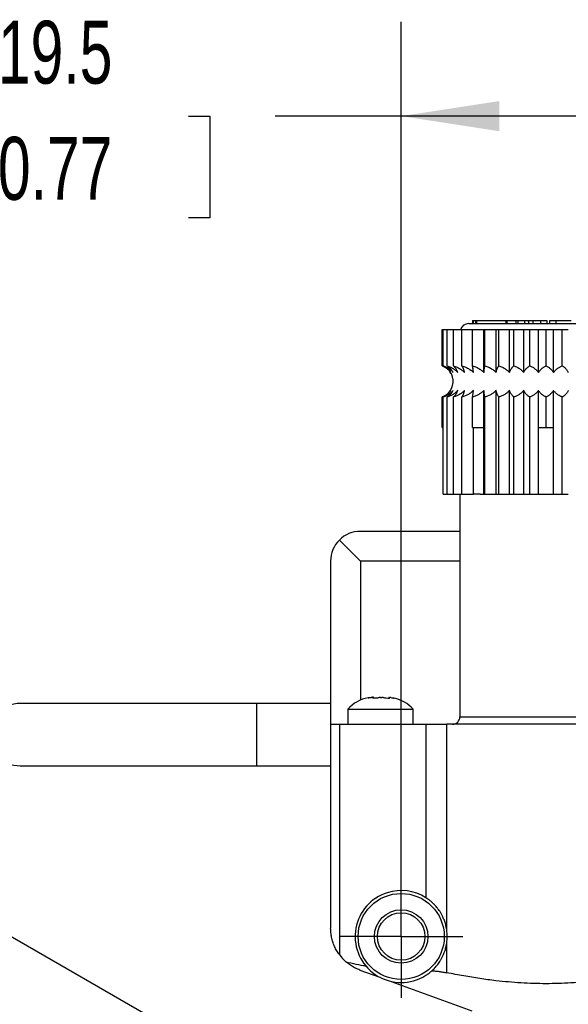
# Model space of a CAD drawing. Header units: millimetres. Extents: x 13 to 546, y 13 to 419.
# Tile 5 of 20: x 135 to 172, y 137 to 203. Entities that reach past the tile are written whole.
import ezdxf

# ---------------------------------------------------------------- set-up
doc = ezdxf.new("R2010")
doc.units = ezdxf.units.MM
doc.header["$LTSCALE"] = 2
doc.linetypes.add('SLD-Center', pattern=[19.05, 15.24, -1.27, 1.27, -1.27])
doc.linetypes.add('SLD-Solid', pattern=[0])
doc.layers.add('CENTER', color=40, linetype='SLD-Center')
doc.layers.add('DIMENSIONS', color=140, linetype='SLD-Solid', lineweight=25)
doc.styles.add('SLDTEXTSTYLE0', font='TXT', dxfattribs={"width": 0.7})
doc.dimstyles.new('SLDDIMSTYLE1', dxfattribs={"dimtxt": 4.316016, "dimasz": 6.604, "dimexe": 0, "dimexo": 0.0625, "dimgap": 1.079004, "dimtad": 0, "dimtih": 1, "dimtoh": 1, "dimdec": 1, "dimrnd": 1e-09, "dimzin": 12, "dimdsep": 46, "dimtxsty": 'SLDTEXTSTYLE0', "dimsah": 1, "dimcen": 0, "dimadec": 0, "dimazin": 3, "dimtfac": 1, "dimtdec": 1, "dimtofl": 0, "dimtmove": 0, "dimatfit": 3, "dimfxl": 0, "dimfrac": 2, "dimtolj": 1, "dimtzin": 12, "dimarcsym": 0})
doc.dimstyles.new('SLDDIMSTYLE3', dxfattribs={"dimtxt": 4.316016, "dimasz": 6.604, "dimexe": 0, "dimexo": 0.0625, "dimgap": 1.079004, "dimtad": 0, "dimtih": 1, "dimtoh": 1, "dimdec": 1, "dimrnd": 1e-09, "dimzin": 12, "dimdsep": 46, "dimtxsty": 'SLDTEXTSTYLE0', "dimsah": 1, "dimcen": 0.09, "dimadec": 0, "dimazin": 3, "dimtfac": 1, "dimtdec": 1, "dimtofl": 0, "dimtmove": 0, "dimatfit": 3, "dimfxl": 0, "dimfrac": 2, "dimtolj": 1, "dimtzin": 12, "dimarcsym": 0})

# ---------------------------------------------------------------- blocks, each defined once
blk = doc.blocks.new('_D_3')
at = {"layer": 'DIMENSIONS'}
for p, q in [((102.457, 143.478), (101.008, 143.478)), ((101.008, 143.478), (101.008, 136.618)), ((115.283, 143.478), (116.732, 143.478)), ((116.732, 143.478), (116.732, 136.618)), ((130.881, 143.478), (118.181, 143.478)), ((156.235, 128.84), (130.881, 143.478)), ((101.008, 136.618), (102.457, 136.618)), ((116.732, 136.618), (115.283, 136.618))]:
    blk.add_line(p, q, dxfattribs=at)
blk.add_solid([(156.235, 128.84), (151.024, 133.022), (150.008, 131.262)], dxfattribs=at)
at = {"layer": 'DIMENSIONS', "char_height": 4.2333, "attachment_point": 1, "style": 'SLDTEXTSTYLE0'}
for s, insert in [('%%c', (100.994, 149.901)), ('3.3', (107.511, 149.901)), ('0.13', (102.457, 142.076))]:
    blk.add_mtext(s, dxfattribs=dict(at, insert=insert))
blk = doc.blocks.new('_D_5')
at = {"layer": 'DIMENSIONS'}
for p, q in [((160.914, 143.855), (160.914, 202.943)), ((180.414, 143.855), (180.414, 202.943)), ((133.76, 196.593), (132.31, 196.593)), ((132.31, 196.593), (132.31, 189.734)), ((146.585, 196.593), (148.035, 196.593)), ((148.035, 196.593), (148.035, 189.734)), ((160.914, 196.593), (152.434, 196.593)), ((180.414, 196.593), (160.914, 196.593)), ((132.31, 189.734), (133.76, 189.734)), ((148.035, 189.734), (146.585, 189.734))]:
    blk.add_line(p, q, dxfattribs=at)
for points in [[(160.914, 196.593), (167.518, 195.577), (167.518, 197.609)], [(180.414, 196.593), (173.81, 197.609), (173.81, 195.577)]]:
    blk.add_solid(points, dxfattribs=at)
at = {"layer": 'DIMENSIONS', "char_height": 4.2333, "attachment_point": 1, "style": 'SLDTEXTSTYLE0'}
for s, insert in [('19.5', (133.76, 203.017)), ('0.77', (133.76, 195.191))]:
    blk.add_mtext(s, dxfattribs=dict(at, insert=insert))
blk = doc.blocks.new('SW_CENTERMARKSYMBOL_1')
at = {"layer": 'CENTER', "color": 0}
for p, q in [((0, 2.54), (0, 4.14)), ((0, 0), (0, 2.54)), ((-2.54, 0), (-4.14, 0)), ((0, 0), (-2.54, 0)), ((0, 0), (0, -2.54)), ((0, 0), (2.54, 0)), ((2.54, 0), (4.14, 0)), ((0, -2.54), (0, -4.14))]:
    blk.add_line(p, q, dxfattribs=at)

msp = doc.modelspace()

# ---------------------------------------------------------------- linework, layer by layer
for p, q in [((165.464, 182.615), (175.864, 182.615)), ((165.706, 182.815), (165.706, 182.615)), ((165.706, 182.815), (165.76, 182.815)), ((165.76, 182.815), (165.76, 182.615)), ((165.76, 182.815), (165.925, 182.815)), ((165.925, 182.815), (165.925, 182.615)), ((165.925, 182.815), (165.979, 182.815)), ((165.979, 182.815), (165.979, 182.615)), ((165.979, 182.815), (167.953, 182.815)), ((167.953, 182.815), (167.953, 182.615)), ((167.953, 182.815), (168.005, 182.815)), ((168.005, 182.615), (168.005, 182.815)), ((168.005, 182.815), (168.02, 182.815)), ((168.02, 182.815), (168.02, 182.615)), ((168.02, 182.815), (168.636, 182.815)), ((168.636, 182.815), (168.636, 182.615)), ((168.636, 182.815), (168.778, 182.815)), ((168.778, 182.815), (168.778, 182.615)), ((168.778, 182.815), (169.224, 182.815)), ((169.224, 182.815), (169.224, 182.615)), ((169.224, 182.815), (169.481, 182.815)), ((169.481, 182.815), (169.481, 182.615)), ((169.482, 182.815), (169.482, 182.615)), ((169.482, 182.815), (169.768, 182.815)), ((169.768, 182.815), (169.768, 182.615)), ((169.768, 182.815), (170.286, 182.815)), ((170.286, 182.815), (170.286, 182.615)), ((170.286, 182.815), (170.723, 182.815)), ((170.723, 182.815), (170.723, 182.615)), ((170.896, 182.815), (170.896, 182.615)), ((170.896, 182.815), (171.332, 182.815)), ((171.332, 182.815), (171.332, 182.615)), ((171.332, 182.815), (172.358, 182.815)), ((163.664, 179.758), (163.664, 182.215)), ((163.664, 182.215), (163.75, 182.215)), ((163.75, 179.758), (163.75, 182.215)), ((163.75, 182.215), (164.006, 182.215)), ((164.006, 179.758), (164.006, 182.215)), ((164.006, 182.215), (164.427, 182.215)), ((164.427, 179.758), (164.427, 182.215)), ((164.427, 182.215), (165.001, 182.215)), ((165.001, 179.758), (165.001, 182.215)), ((165.001, 182.215), (165.714, 182.215)), ((165.714, 179.758), (165.714, 182.215)), ((165.714, 182.215), (166.488, 182.215)), ((166.488, 179.317), (166.488, 182.215)), ((166.488, 182.215), (166.549, 182.215)), ((166.549, 179.758), (166.549, 182.215)), ((166.549, 182.215), (167.304, 182.215)), ((167.304, 179.317), (167.304, 182.215)), ((167.304, 182.215), (167.486, 182.215)), ((167.486, 179.758), (167.486, 182.215)), ((167.486, 182.215), (168.203, 182.215)), ((168.203, 179.317), (168.203, 182.215)), ((168.203, 182.215), (168.501, 182.215)), ((168.501, 179.758), (168.501, 182.215)), ((168.501, 182.215), (169.163, 182.215)), ((169.163, 179.317), (169.163, 182.215)), ((169.163, 182.215), (169.569, 182.215)), ((169.569, 179.758), (169.569, 182.215)), ((169.569, 182.215), (170.159, 182.215)), ((170.159, 179.317), (170.159, 182.215)), ((170.159, 182.215), (170.664, 182.215)), ((170.664, 179.758), (170.664, 182.215)), ((170.664, 182.215), (171.168, 182.215)), ((171.168, 179.317), (171.168, 182.215)), ((171.168, 182.215), (171.759, 182.215)), ((171.759, 179.758), (171.759, 182.215)), ((171.759, 182.215), (172.165, 182.215)), ((166.488, 175.615), (166.488, 178.113)), ((167.304, 171.115), (167.304, 178.113)), ((168.203, 171.115), (168.203, 178.113)), ((169.163, 171.115), (169.163, 178.113)), ((170.159, 175.615), (170.159, 178.113)), ((171.168, 175.615), (171.168, 178.113)), ((163.664, 175.615), (163.664, 177.672)), ((163.75, 171.115), (163.75, 177.672)), ((164.006, 171.115), (164.006, 177.672)), ((164.427, 171.115), (164.427, 177.672)), ((165.001, 171.115), (165.001, 177.672)), ((165.714, 175.615), (165.714, 177.672)), ((166.549, 171.115), (166.549, 177.672)), ((167.486, 171.115), (167.486, 177.672)), ((168.501, 171.115), (168.501, 177.672)), ((169.569, 171.115), (169.569, 177.672)), ((170.664, 175.615), (170.664, 177.672)), ((171.759, 171.115), (171.759, 177.672)), ((163.664, 175.615), (163.75, 175.615)), ((165.714, 175.615), (166.488, 175.615)), ((165.775, 171.115), (165.775, 175.615)), ((166.488, 171.115), (166.488, 175.615)), ((170.159, 175.615), (170.664, 175.615)), ((170.159, 171.115), (170.159, 175.615)), ((170.664, 175.615), (171.168, 175.615)), ((171.168, 171.115), (171.168, 175.615)), ((163.75, 171.115), (164.006, 171.115)), ((164.006, 171.115), (164.427, 171.115)), ((164.427, 171.115), (165.001, 171.115)), ((164.864, 171.115), (164.864, 156.115)), ((165.001, 171.115), (165.775, 171.115)), ((166.221, 171.115), (165.775, 171.115)), ((166.221, 171.115), (166.488, 171.115)), ((166.488, 171.115), (166.549, 171.115)), ((166.549, 171.115), (167.304, 171.115)), ((167.304, 171.115), (167.486, 171.115)), ((167.486, 171.115), (168.203, 171.115)), ((168.203, 171.115), (168.501, 171.115)), ((168.501, 171.115), (169.163, 171.115)), ((169.163, 171.115), (169.569, 171.115)), ((169.569, 171.115), (170.159, 171.115)), ((170.159, 171.115), (171.168, 171.115)), ((171.168, 171.115), (171.759, 171.115)), ((171.759, 171.115), (172.165, 171.115)), ((164.864, 168.615), (158.164, 168.615)), ((158.164, 166.615), (156.75, 168.029)), ((156.164, 166.615), (156.164, 155.615)), ((158.164, 166.615), (158.164, 157.24)), ((164.864, 166.615), (158.164, 166.615)), ((158.993, 157.4), (158.993, 157.409)), ((160.083, 157.426), (160.083, 157.384)), ((160.135, 157.386), (160.135, 157.396)), ((151.164, 157.015), (135.264, 157.015)), ((156.164, 157.015), (151.164, 157.015)), ((151.164, 157.015), (151.164, 152.815)), ((157.314, 156.635), (157.314, 155.615)), ((157.314, 156.635), (159.514, 156.635)), ((159.514, 156.635), (161.714, 156.635)), ((161.714, 155.615), (161.714, 156.635)), ((164.864, 156.115), (176.464, 156.115)), ((156.164, 155.615), (156.164, 141.874)), ((156.164, 155.615), (156.75, 155.615)), ((156.75, 155.615), (156.75, 140.093)), ((156.75, 155.615), (162.578, 155.615)), ((162.578, 155.615), (162.578, 143.931)), ((162.578, 155.615), (163.992, 155.615)), ((177.335, 155.615), (163.992, 155.615)), ((163.992, 141.68), (163.992, 155.615)), ((135.264, 152.815), (151.164, 152.815)), ((151.164, 152.815), (156.164, 152.815)), ((163.992, 138.871), (163.992, 140.95)), ((158.138, 139.054), (159.485, 138.564)), ((160.24, 138.289), (165.664, 136.315))]:
    msp.add_line(p, q)
for radius in [2.9, 1.8, 1.6]:
    msp.add_circle((160.914, 141.315), radius)
for centre, radius, start, end in [((165.464, 182.015), 0.6, 90, 160.52878), ((163.314, 178.715), 1.1, 313.30846, 38.28787), ((158.164, 166.615), 2, 90, 135), ((158.164, 166.615), 2, 135, 180), ((159.156, 154.946), 2.5, 100.71979, 137.47943), ((159.871, 154.946), 2.5, 42.52057, 76.93492), ((135.264, 154.915), 2.1, 90, 270), ((164.364, 156.115), 0.5, 270, 0), ((160.914, 141.315), 3.1, 107.84552, 293.18823), ((160.914, 141.315), 3.1, 57.53101, 107.84552), ((160.914, 141.315), 3.1, 353.23663, 6.76337), ((159.164, 141.874), 3, 216.41505, 228.88318)]:
    msp.add_arc(centre, radius, start, end)
for points, knots in [([(163.664, 179.758), (163.698, 179.746), (163.765, 179.721), (163.861, 179.674), (163.952, 179.619), (164.037, 179.556), (164.115, 179.484), (164.189, 179.406), (164.232, 179.347), (164.254, 179.317)], [0, 0, 0, 0, 0.154293, 0.303249, 0.44771, 0.588596, 0.726902, 0.863675, 1, 1, 1, 1]), ([(164.254, 179.317), (164.238, 179.343), (164.206, 179.395), (164.152, 179.465), (164.094, 179.529), (164.033, 179.588), (163.968, 179.64), (163.899, 179.686), (163.826, 179.726), (163.776, 179.747), (163.75, 179.758)], [0, 0, 0, 0, 0.119284, 0.238806, 0.359296, 0.481465, 0.605998, 0.733538, 0.864688, 1, 1, 1, 1]), ([(163.75, 179.758), (163.788, 179.746), (163.864, 179.721), (163.972, 179.674), (164.073, 179.619), (164.168, 179.556), (164.256, 179.484), (164.339, 179.406), (164.388, 179.347), (164.412, 179.317)], [0, 0, 0, 0, 0.154293, 0.303249, 0.44771, 0.588596, 0.726902, 0.863675, 1, 1, 1, 1]), ([(164.412, 179.317), (164.399, 179.343), (164.373, 179.395), (164.33, 179.465), (164.283, 179.529), (164.234, 179.588), (164.182, 179.64), (164.126, 179.686), (164.067, 179.726), (164.027, 179.747), (164.006, 179.758)], [0, 0, 0, 0, 0.119284, 0.238806, 0.359296, 0.481465, 0.605998, 0.733538, 0.864688, 1, 1, 1, 1]), ([(164.006, 179.758), (164.048, 179.746), (164.129, 179.721), (164.246, 179.674), (164.357, 179.619), (164.46, 179.556), (164.555, 179.484), (164.644, 179.406), (164.697, 179.347), (164.724, 179.317)], [0, 0, 0, 0, 0.154293, 0.3032494, 0.44771, 0.5885965, 0.7269016, 0.8636746, 1, 1, 1, 1]), ([(164.724, 179.317), (164.714, 179.343), (164.695, 179.395), (164.663, 179.465), (164.63, 179.529), (164.593, 179.588), (164.555, 179.64), (164.514, 179.686), (164.471, 179.726), (164.442, 179.747), (164.427, 179.758)], [0, 0, 0, 0, 0.119284, 0.238806, 0.359296, 0.481465, 0.605998, 0.733538, 0.864688, 1, 1, 1, 1]), ([(164.427, 179.758), (164.47, 179.746), (164.556, 179.721), (164.679, 179.674), (164.795, 179.619), (164.904, 179.556), (165.004, 179.484), (165.098, 179.406), (165.154, 179.347), (165.182, 179.317)], [0, 0, 0, 0, 0.154293, 0.303249, 0.44771, 0.588596, 0.726902, 0.863675, 1, 1, 1, 1]), ([(165.182, 179.317), (165.176, 179.343), (165.164, 179.395), (165.145, 179.465), (165.124, 179.529), (165.102, 179.588), (165.079, 179.64), (165.054, 179.686), (165.028, 179.726), (165.01, 179.747), (165.001, 179.758)], [0, 0, 0, 0, 0.119284, 0.238806, 0.359296, 0.481465, 0.605998, 0.733538, 0.864688, 1, 1, 1, 1]), ([(165.001, 179.758), (165.045, 179.746), (165.133, 179.721), (165.26, 179.674), (165.379, 179.619), (165.49, 179.556), (165.593, 179.484), (165.689, 179.406), (165.746, 179.347), (165.775, 179.317)], [0, 0, 0, 0, 0.154293, 0.303249, 0.44771, 0.588596, 0.726902, 0.863675, 1, 1, 1, 1]), ([(165.775, 179.317), (165.773, 179.343), (165.769, 179.395), (165.763, 179.465), (165.756, 179.529), (165.748, 179.588), (165.74, 179.64), (165.732, 179.686), (165.723, 179.726), (165.717, 179.747), (165.714, 179.758)], [0, 0, 0, 0, 0.119284, 0.238806, 0.359296, 0.481465, 0.605998, 0.733538, 0.864688, 1, 1, 1, 1]), ([(165.714, 179.758), (165.759, 179.746), (165.847, 179.721), (165.973, 179.674), (166.092, 179.619), (166.203, 179.556), (166.306, 179.484), (166.402, 179.406), (166.46, 179.347), (166.488, 179.317)], [0, 0, 0, 0, 0.154293, 0.303249, 0.44771, 0.588596, 0.726902, 0.863675, 1, 1, 1, 1]), ([(166.488, 179.317), (166.49, 179.343), (166.494, 179.395), (166.501, 179.465), (166.508, 179.529), (166.515, 179.588), (166.523, 179.64), (166.531, 179.686), (166.54, 179.726), (166.546, 179.747), (166.549, 179.758)], [0, 0, 0, 0, 0.119284, 0.238806, 0.359296, 0.481465, 0.605998, 0.733538, 0.864688, 1, 1, 1, 1]), ([(166.549, 179.758), (166.593, 179.746), (166.679, 179.721), (166.802, 179.674), (166.918, 179.619), (167.026, 179.556), (167.127, 179.484), (167.221, 179.406), (167.277, 179.347), (167.304, 179.317)], [0, 0, 0, 0, 0.154293, 0.303249, 0.44771, 0.588596, 0.726902, 0.863675, 1, 1, 1, 1]), ([(167.304, 179.317), (167.31, 179.343), (167.322, 179.395), (167.341, 179.465), (167.362, 179.529), (167.384, 179.588), (167.408, 179.64), (167.432, 179.686), (167.458, 179.726), (167.477, 179.747), (167.486, 179.758)], [0, 0, 0, 0, 0.1192842, 0.2388064, 0.359296, 0.4814653, 0.6059975, 0.7335381, 0.8646879, 1, 1, 1, 1]), ([(167.486, 179.758), (167.527, 179.746), (167.609, 179.721), (167.726, 179.674), (167.836, 179.619), (167.939, 179.556), (168.035, 179.484), (168.124, 179.406), (168.177, 179.347), (168.203, 179.317)], [0, 0, 0, 0, 0.154293, 0.3032494, 0.44771, 0.5885965, 0.7269016, 0.8636746, 1, 1, 1, 1]), ([(168.203, 179.317), (168.213, 179.343), (168.232, 179.395), (168.264, 179.465), (168.298, 179.529), (168.334, 179.588), (168.372, 179.64), (168.413, 179.686), (168.456, 179.726), (168.486, 179.747), (168.501, 179.758)], [0, 0, 0, 0, 0.119284, 0.238806, 0.359296, 0.481465, 0.605998, 0.733538, 0.864688, 1, 1, 1, 1]), ([(168.501, 179.758), (168.539, 179.746), (168.614, 179.721), (168.722, 179.674), (168.824, 179.619), (168.919, 179.556), (169.007, 179.484), (169.089, 179.406), (169.138, 179.347), (169.163, 179.317)], [0, 0, 0, 0, 0.154293, 0.303249, 0.44771, 0.588596, 0.726902, 0.863675, 1, 1, 1, 1]), ([(169.163, 179.317), (169.176, 179.343), (169.202, 179.395), (169.245, 179.465), (169.292, 179.529), (169.341, 179.588), (169.393, 179.64), (169.449, 179.686), (169.508, 179.726), (169.548, 179.747), (169.569, 179.758)], [0, 0, 0, 0, 0.119284, 0.238806, 0.359296, 0.481465, 0.605998, 0.733538, 0.864688, 1, 1, 1, 1]), ([(169.569, 179.758), (169.603, 179.746), (169.67, 179.721), (169.766, 179.674), (169.857, 179.619), (169.942, 179.556), (170.02, 179.484), (170.094, 179.406), (170.137, 179.347), (170.159, 179.317)], [0, 0, 0, 0, 0.154293, 0.303249, 0.44771, 0.588596, 0.726902, 0.863675, 1, 1, 1, 1]), ([(170.159, 179.317), (170.176, 179.343), (170.208, 179.395), (170.262, 179.465), (170.319, 179.529), (170.381, 179.588), (170.446, 179.64), (170.515, 179.686), (170.588, 179.726), (170.638, 179.747), (170.664, 179.758)], [0, 0, 0, 0, 0.119284, 0.238806, 0.359296, 0.481465, 0.605998, 0.733538, 0.864688, 1, 1, 1, 1]), ([(170.664, 179.758), (170.693, 179.746), (170.75, 179.721), (170.833, 179.674), (170.91, 179.619), (170.982, 179.556), (171.05, 179.484), (171.112, 179.406), (171.15, 179.347), (171.168, 179.317)], [0, 0, 0, 0, 0.154293, 0.303249, 0.44771, 0.588596, 0.726902, 0.863675, 1, 1, 1, 1]), ([(171.168, 179.317), (171.187, 179.343), (171.225, 179.395), (171.288, 179.465), (171.356, 179.529), (171.427, 179.588), (171.504, 179.64), (171.585, 179.686), (171.67, 179.726), (171.729, 179.747), (171.759, 179.758)], [0, 0, 0, 0, 0.1192842, 0.2388064, 0.359296, 0.4814653, 0.6059975, 0.7335381, 0.8646879, 1, 1, 1, 1]), ([(171.759, 179.758), (171.782, 179.746), (171.828, 179.721), (171.895, 179.674), (171.957, 179.619), (172.015, 179.556), (172.069, 179.484), (172.12, 179.406), (172.15, 179.347), (172.165, 179.317)], [0, 0, 0, 0, 0.154293, 0.303249, 0.44771, 0.588596, 0.726902, 0.863675, 1, 1, 1, 1]), ([(164.254, 178.113), (164.235, 178.088), (164.197, 178.036), (164.134, 177.965), (164.067, 177.901), (163.995, 177.843), (163.919, 177.791), (163.838, 177.745), (163.753, 177.704), (163.694, 177.683), (163.664, 177.672)], [0, 0, 0, 0, 0.1192842, 0.2388064, 0.359296, 0.4814653, 0.6059975, 0.7335381, 0.8646879, 1, 1, 1, 1]), ([(164.412, 178.113), (164.391, 178.088), (164.348, 178.036), (164.277, 177.965), (164.202, 177.901), (164.121, 177.843), (164.036, 177.791), (163.945, 177.745), (163.85, 177.704), (163.784, 177.683), (163.75, 177.672)], [0, 0, 0, 0, 0.119284, 0.238806, 0.359296, 0.481465, 0.605998, 0.733538, 0.864688, 1, 1, 1, 1]), ([(163.75, 177.672), (163.779, 177.685), (163.836, 177.709), (163.919, 177.757), (163.996, 177.812), (164.068, 177.875), (164.136, 177.946), (164.198, 178.025), (164.236, 178.084), (164.254, 178.113)], [0, 0, 0, 0, 0.154293, 0.303249, 0.44771, 0.588596, 0.726902, 0.863675, 1, 1, 1, 1]), ([(164.724, 178.113), (164.701, 178.088), (164.654, 178.036), (164.578, 177.965), (164.496, 177.901), (164.409, 177.843), (164.316, 177.791), (164.218, 177.745), (164.114, 177.704), (164.043, 177.683), (164.006, 177.672)], [0, 0, 0, 0, 0.1192842, 0.2388064, 0.359296, 0.4814653, 0.6059975, 0.7335381, 0.8646879, 1, 1, 1, 1]), ([(164.006, 177.672), (164.03, 177.685), (164.076, 177.709), (164.142, 177.757), (164.204, 177.812), (164.263, 177.875), (164.317, 177.946), (164.367, 178.025), (164.397, 178.084), (164.412, 178.113)], [0, 0, 0, 0, 0.154293, 0.303249, 0.44771, 0.588596, 0.726902, 0.863675, 1, 1, 1, 1]), ([(165.182, 178.113), (165.158, 178.088), (165.109, 178.036), (165.028, 177.965), (164.942, 177.901), (164.85, 177.843), (164.753, 177.791), (164.649, 177.745), (164.541, 177.704), (164.465, 177.683), (164.427, 177.672)], [0, 0, 0, 0, 0.1192842, 0.2388064, 0.359296, 0.4814653, 0.6059975, 0.7335381, 0.8646879, 1, 1, 1, 1]), ([(164.427, 177.672), (164.444, 177.685), (164.478, 177.709), (164.526, 177.757), (164.572, 177.812), (164.614, 177.875), (164.654, 177.946), (164.691, 178.025), (164.713, 178.084), (164.724, 178.113)], [0, 0, 0, 0, 0.154293, 0.303249, 0.44771, 0.588596, 0.726902, 0.863675, 1, 1, 1, 1]), ([(165.775, 178.113), (165.75, 178.088), (165.7, 178.036), (165.617, 177.965), (165.529, 177.901), (165.435, 177.843), (165.335, 177.791), (165.229, 177.745), (165.117, 177.704), (165.04, 177.683), (165.001, 177.672)], [0, 0, 0, 0, 0.119284, 0.238806, 0.359296, 0.481465, 0.605998, 0.733538, 0.864688, 1, 1, 1, 1]), ([(165.001, 177.672), (165.011, 177.685), (165.032, 177.709), (165.061, 177.757), (165.089, 177.812), (165.115, 177.875), (165.139, 177.946), (165.162, 178.025), (165.175, 178.084), (165.182, 178.113)], [0, 0, 0, 0, 0.154293, 0.303249, 0.44771, 0.588596, 0.726902, 0.863675, 1, 1, 1, 1]), ([(166.488, 178.113), (166.463, 178.088), (166.413, 178.036), (166.331, 177.965), (166.243, 177.901), (166.148, 177.843), (166.048, 177.791), (165.942, 177.745), (165.831, 177.704), (165.753, 177.683), (165.714, 177.672)], [0, 0, 0, 0, 0.119284, 0.238806, 0.359296, 0.481465, 0.605998, 0.733538, 0.864688, 1, 1, 1, 1]), ([(165.714, 177.672), (165.718, 177.685), (165.724, 177.709), (165.734, 177.757), (165.744, 177.812), (165.752, 177.875), (165.761, 177.946), (165.768, 178.025), (165.773, 178.084), (165.775, 178.113)], [0, 0, 0, 0, 0.154293, 0.303249, 0.44771, 0.588596, 0.726902, 0.863675, 1, 1, 1, 1]), ([(166.549, 177.672), (166.546, 177.685), (166.539, 177.709), (166.529, 177.757), (166.519, 177.812), (166.511, 177.875), (166.503, 177.946), (166.495, 178.025), (166.491, 178.084), (166.488, 178.113)], [0, 0, 0, 0, 0.154293, 0.303249, 0.44771, 0.588596, 0.726902, 0.863675, 1, 1, 1, 1]), ([(167.304, 178.113), (167.28, 178.088), (167.231, 178.036), (167.151, 177.965), (167.065, 177.901), (166.973, 177.843), (166.875, 177.791), (166.772, 177.745), (166.663, 177.704), (166.588, 177.683), (166.549, 177.672)], [0, 0, 0, 0, 0.119284, 0.238806, 0.359296, 0.481465, 0.605998, 0.733538, 0.864688, 1, 1, 1, 1]), ([(167.486, 177.672), (167.475, 177.685), (167.455, 177.709), (167.425, 177.757), (167.397, 177.812), (167.371, 177.875), (167.347, 177.946), (167.325, 178.025), (167.311, 178.084), (167.304, 178.113)], [0, 0, 0, 0, 0.154293, 0.303249, 0.44771, 0.588596, 0.726902, 0.863675, 1, 1, 1, 1]), ([(168.203, 178.113), (168.18, 178.088), (168.134, 178.036), (168.057, 177.965), (167.976, 177.901), (167.888, 177.843), (167.796, 177.791), (167.697, 177.745), (167.594, 177.704), (167.522, 177.683), (167.486, 177.672)], [0, 0, 0, 0, 0.119284, 0.238806, 0.359296, 0.481465, 0.605998, 0.733538, 0.864688, 1, 1, 1, 1]), ([(168.501, 177.672), (168.483, 177.685), (168.45, 177.709), (168.401, 177.757), (168.356, 177.812), (168.313, 177.875), (168.273, 177.946), (168.236, 178.025), (168.214, 178.084), (168.203, 178.113)], [0, 0, 0, 0, 0.154293, 0.303249, 0.44771, 0.588596, 0.726902, 0.863675, 1, 1, 1, 1]), ([(169.163, 178.113), (169.142, 178.088), (169.099, 178.036), (169.028, 177.965), (168.953, 177.901), (168.872, 177.843), (168.787, 177.791), (168.696, 177.745), (168.6, 177.704), (168.534, 177.683), (168.501, 177.672)], [0, 0, 0, 0, 0.119284, 0.238806, 0.359296, 0.481465, 0.605998, 0.733538, 0.864688, 1, 1, 1, 1]), ([(169.569, 177.672), (169.545, 177.685), (169.499, 177.709), (169.433, 177.757), (169.371, 177.812), (169.312, 177.875), (169.258, 177.946), (169.208, 178.025), (169.178, 178.084), (169.163, 178.113)], [0, 0, 0, 0, 0.154293, 0.3032494, 0.44771, 0.5885965, 0.7269016, 0.8636746, 1, 1, 1, 1]), ([(170.159, 178.113), (170.14, 178.088), (170.102, 178.036), (170.039, 177.965), (169.972, 177.901), (169.9, 177.843), (169.824, 177.791), (169.743, 177.745), (169.658, 177.704), (169.599, 177.683), (169.569, 177.672)], [0, 0, 0, 0, 0.119284, 0.238806, 0.359296, 0.481465, 0.605998, 0.733538, 0.864688, 1, 1, 1, 1]), ([(170.664, 177.672), (170.635, 177.685), (170.577, 177.709), (170.495, 177.757), (170.418, 177.812), (170.345, 177.875), (170.278, 177.946), (170.215, 178.025), (170.178, 178.084), (170.159, 178.113)], [0, 0, 0, 0, 0.154293, 0.303249, 0.44771, 0.588596, 0.726902, 0.863675, 1, 1, 1, 1]), ([(171.168, 178.113), (171.152, 178.088), (171.119, 178.036), (171.065, 177.965), (171.008, 177.901), (170.947, 177.843), (170.882, 177.791), (170.813, 177.745), (170.74, 177.704), (170.689, 177.683), (170.664, 177.672)], [0, 0, 0, 0, 0.119284, 0.238806, 0.359296, 0.481465, 0.605998, 0.733538, 0.864688, 1, 1, 1, 1]), ([(171.759, 177.672), (171.725, 177.685), (171.657, 177.709), (171.561, 177.757), (171.471, 177.812), (171.386, 177.875), (171.307, 177.946), (171.234, 178.025), (171.19, 178.084), (171.168, 178.113)], [0, 0, 0, 0, 0.154293, 0.303249, 0.44771, 0.588596, 0.726902, 0.863675, 1, 1, 1, 1]), ([(172.165, 178.113), (172.152, 178.088), (172.125, 178.036), (172.082, 177.965), (172.036, 177.901), (171.986, 177.843), (171.934, 177.791), (171.878, 177.745), (171.82, 177.704), (171.779, 177.683), (171.759, 177.672)], [0, 0, 0, 0, 0.119284, 0.238806, 0.359296, 0.481465, 0.605998, 0.733538, 0.864688, 1, 1, 1, 1]), ([(158.692, 157.4), (158.694, 157.401), (158.698, 157.401), (158.714, 157.403), (158.739, 157.407), (158.762, 157.41), (158.773, 157.412)], [0, 0, 0, 0, 0.212361, 0.44961, 0.712081, 1, 1, 1, 1]), ([(158.733, 157.406), (158.727, 157.405), (158.712, 157.403), (158.698, 157.401), (158.694, 157.401), (158.692, 157.4)], [0, 0, 0, 0, 0.304635, 0.671563, 1, 1, 1, 1]), ([(158.978, 157.433), (158.974, 157.433), (158.966, 157.433), (158.948, 157.432), (158.928, 157.431), (158.913, 157.429), (158.905, 157.428)], [0, 0, 0, 0, 0.2485373, 0.499936, 0.7491952, 1, 1, 1, 1]), ([(158.993, 157.409), (158.99, 157.408), (158.985, 157.405), (158.988, 157.401), (158.997, 157.399), (159.009, 157.397), (159.02, 157.397), (159.026, 157.397)], [0, 0, 0, 0, 0.236541, 0.454691, 0.654549, 0.836254, 1, 1, 1, 1]), ([(159.039, 157.427), (159.041, 157.428), (159.045, 157.43), (159.044, 157.431), (159.039, 157.433), (159.031, 157.433), (159.027, 157.433)], [0, 0, 0, 0, 0.251136, 0.500064, 0.751571, 1, 1, 1, 1]), ([(159.23, 157.394), (159.236, 157.394), (159.248, 157.394), (159.274, 157.395), (159.311, 157.399), (159.333, 157.403), (159.344, 157.405)], [0, 0, 0, 0, 0.151525, 0.308442, 0.628183, 1, 1, 1, 1]), ([(159.514, 157.429), (159.514, 157.429), (159.498, 157.429), (159.474, 157.428), (159.446, 157.426), (159.436, 157.424), (159.43, 157.424)], [0, 0, 0, 0, 0.0065255, 0.5015023, 0.7502805, 1, 1, 1, 1]), ([(159.697, 157.421), (159.692, 157.422), (159.681, 157.424), (159.66, 157.426), (159.637, 157.427), (159.621, 157.428), (159.613, 157.428)], [0, 0, 0, 0, 0.251139, 0.500094, 0.751674, 1, 1, 1, 1]), ([(159.783, 157.4), (159.789, 157.399), (159.799, 157.396), (159.817, 157.393), (159.837, 157.39), (159.858, 157.388), (159.879, 157.386), (159.892, 157.386), (159.898, 157.386)], [0, 0, 0, 0, 0.187314, 0.354182, 0.500633, 0.693296, 0.850092, 1, 1, 1, 1]), ([(160.1, 157.423), (160.096, 157.423), (160.088, 157.423), (160.083, 157.422), (160.082, 157.42), (160.087, 157.418), (160.089, 157.417)], [0, 0, 0, 0, 0.2484254, 0.499864, 0.7493963, 1, 1, 1, 1]), ([(160.102, 157.383), (160.109, 157.384), (160.123, 157.384), (160.137, 157.386), (160.143, 157.39), (160.138, 157.394), (160.135, 157.396)], [0, 0, 0, 0, 0.216482, 0.454959, 0.715993, 1, 1, 1, 1]), ([(160.223, 157.416), (160.215, 157.417), (160.199, 157.419), (160.179, 157.421), (160.161, 157.422), (160.154, 157.423), (160.15, 157.423)], [0, 0, 0, 0, 0.2508781, 0.5001373, 0.7516507, 1, 1, 1, 1]), ([(160.354, 157.394), (160.363, 157.392), (160.382, 157.388), (160.404, 157.384), (160.421, 157.382), (160.432, 157.38), (160.434, 157.379), (160.436, 157.379)], [0, 0, 0, 0, 0.23262, 0.448716, 0.648472, 0.832128, 1, 1, 1, 1]), ([(160.436, 157.379), (160.434, 157.379), (160.43, 157.38), (160.416, 157.382), (160.402, 157.385), (160.395, 157.386)], [0, 0, 0, 0, 0.3363406, 0.7118732, 1, 1, 1, 1]), ([(163.992, 141.68), (163.984, 141.74), (163.968, 141.856), (163.933, 142.022), (163.893, 142.177), (163.847, 142.32), (163.799, 142.452), (163.749, 142.572), (163.698, 142.68), (163.648, 142.778), (163.599, 142.865), (163.553, 142.942), (163.474, 143.066), (163.357, 143.229), (163.194, 143.42), (163.031, 143.583), (162.872, 143.721), (162.719, 143.838), (162.624, 143.9), (162.578, 143.931)], [0, 0, 0, 0, 0.0628603, 0.1222135, 0.1780617, 0.2304078, 0.2792548, 0.324607, 0.3664695, 0.4048489, 0.4397539, 0.471196, 0.4991911, 0.5945155, 0.6842526, 0.7689556, 0.8492821, 0.9260024, 1, 1, 1, 1]), ([(156.75, 140.093), (156.72, 140.134), (156.66, 140.218), (156.577, 140.351), (156.499, 140.492), (156.427, 140.641), (156.361, 140.799), (156.297, 140.981), (156.234, 141.21), (156.177, 141.514), (156.168, 141.745), (156.164, 141.874)], [0, 0, 0, 0, 0.074608, 0.152728, 0.234397, 0.319647, 0.408508, 0.501004, 0.624202, 0.790535, 1, 1, 1, 1]), ([(162.982, 139.006), (163.014, 139.036), (163.079, 139.095), (163.177, 139.195), (163.276, 139.306), (163.376, 139.429), (163.474, 139.565), (163.57, 139.713), (163.662, 139.876), (163.755, 140.069), (163.849, 140.307), (163.939, 140.606), (163.974, 140.829), (163.992, 140.95)], [0, 0, 0, 0, 0.061652, 0.126296, 0.194132, 0.265338, 0.340066, 0.418446, 0.500593, 0.588908, 0.701556, 0.838581, 1, 1, 1, 1]), ([(158.138, 139.054), (158.089, 139.073), (157.99, 139.111), (157.846, 139.177), (157.706, 139.25), (157.57, 139.33), (157.439, 139.418), (157.311, 139.512), (157.231, 139.579), (157.191, 139.613)], [0, 0, 0, 0, 0.137847, 0.277361, 0.418545, 0.5614, 0.705927, 0.852126, 1, 1, 1, 1]), ([(162.134, 138.466), (162.186, 138.489), (162.288, 138.535), (162.437, 138.614), (162.607, 138.716), (162.792, 138.843), (162.919, 138.952), (162.982, 139.006)], [0, 0, 0, 0, 0.166604, 0.333199, 0.499785, 0.750955, 1, 1, 1, 1]), ([(162.982, 139.006), (163.02, 139.004), (163.096, 138.999), (163.214, 138.988), (163.337, 138.975), (163.463, 138.96), (163.592, 138.942), (163.724, 138.921), (163.858, 138.897), (163.947, 138.88), (163.992, 138.871)], [0, 0, 0, 0, 0.121451, 0.243826, 0.367173, 0.491535, 0.616956, 0.74348, 0.871148, 1, 1, 1, 1]), ([(177.335, 138.871), (177.108, 138.826), (176.657, 138.737), (175.986, 138.617), (175.327, 138.509), (174.676, 138.415), (173.682, 138.29), (172.346, 138.169), (170.663, 138.118), (168.979, 138.169), (167.497, 138.303), (166.209, 138.475), (165.108, 138.653), (164.368, 138.797), (163.992, 138.871)], [0, 0, 0, 0, 0.051784, 0.102408, 0.152044, 0.200889, 0.249167, 0.375471, 0.500003, 0.624642, 0.751179, 0.831884, 0.914523, 1, 1, 1, 1])]:
    msp.add_open_spline(points, degree=3, knots=knots)
for points in [[(158.692, 157.4), (158.681, 157.4), (158.681, 157.4), (158.692, 157.4)], [(158.773, 157.412), (158.817, 157.418), (158.861, 157.424), (158.905, 157.428)], [(158.978, 157.433), (158.992, 157.433), (159.009, 157.433), (159.027, 157.433)], [(159.039, 157.427), (159.023, 157.422), (159.008, 157.416), (158.993, 157.409)], [(159.026, 157.397), (159.088, 157.396), (159.157, 157.395), (159.23, 157.394)], [(159.344, 157.405), (159.373, 157.413), (159.401, 157.419), (159.43, 157.424)], [(159.514, 157.429), (159.547, 157.428), (159.58, 157.428), (159.613, 157.428)], [(159.697, 157.421), (159.726, 157.415), (159.755, 157.408), (159.783, 157.4)], [(159.898, 157.386), (159.971, 157.385), (160.039, 157.384), (160.102, 157.383)], [(160.135, 157.396), (160.119, 157.404), (160.104, 157.411), (160.089, 157.417)], [(160.1, 157.423), (160.119, 157.423), (160.135, 157.423), (160.15, 157.423)], [(160.223, 157.416), (160.267, 157.409), (160.31, 157.402), (160.354, 157.394)], [(160.436, 157.379), (160.446, 157.379), (160.446, 157.379), (160.436, 157.379)], [(157.191, 139.613), (157.639, 139.504), (158.089, 139.406), (158.539, 139.323)]]:
    msp.add_open_spline(points, degree=3)

# ---------------------------------------------------------------- block references
at = {"layer": 'CENTER'}
msp.add_blockref('SW_CENTERMARKSYMBOL_1', (160.914, 141.315), dxfattribs=at)

# ---------------------------------------------------------------- dimensions: what is measured, and where the dimension line sits
at = {"layer": 'DIMENSIONS'}
dim = msp.add_linear_dim(base=(160.914, 196.593), p1=(180.414, 141.315), p2=(160.914, 141.315), dimstyle='SLDDIMSTYLE3', dxfattribs=at)
dim.commit()
dim.dimension.update_dxf_attribs({"geometry": '_D_5', "text_midpoint": (140.173, 196.593), "dimtype": 160})
dim = msp.add_diameter_dim_2p(p1=(159.093, 127.19), p2=(156.235, 128.84), dimstyle='SLDDIMSTYLE1', dxfattribs=at)
dim.commit()
dim.dimension.update_dxf_attribs({"geometry": '_D_3', "text_midpoint": (108.87, 143.478), "dimtype": 163})

doc.saveas('drawing.dxf')
